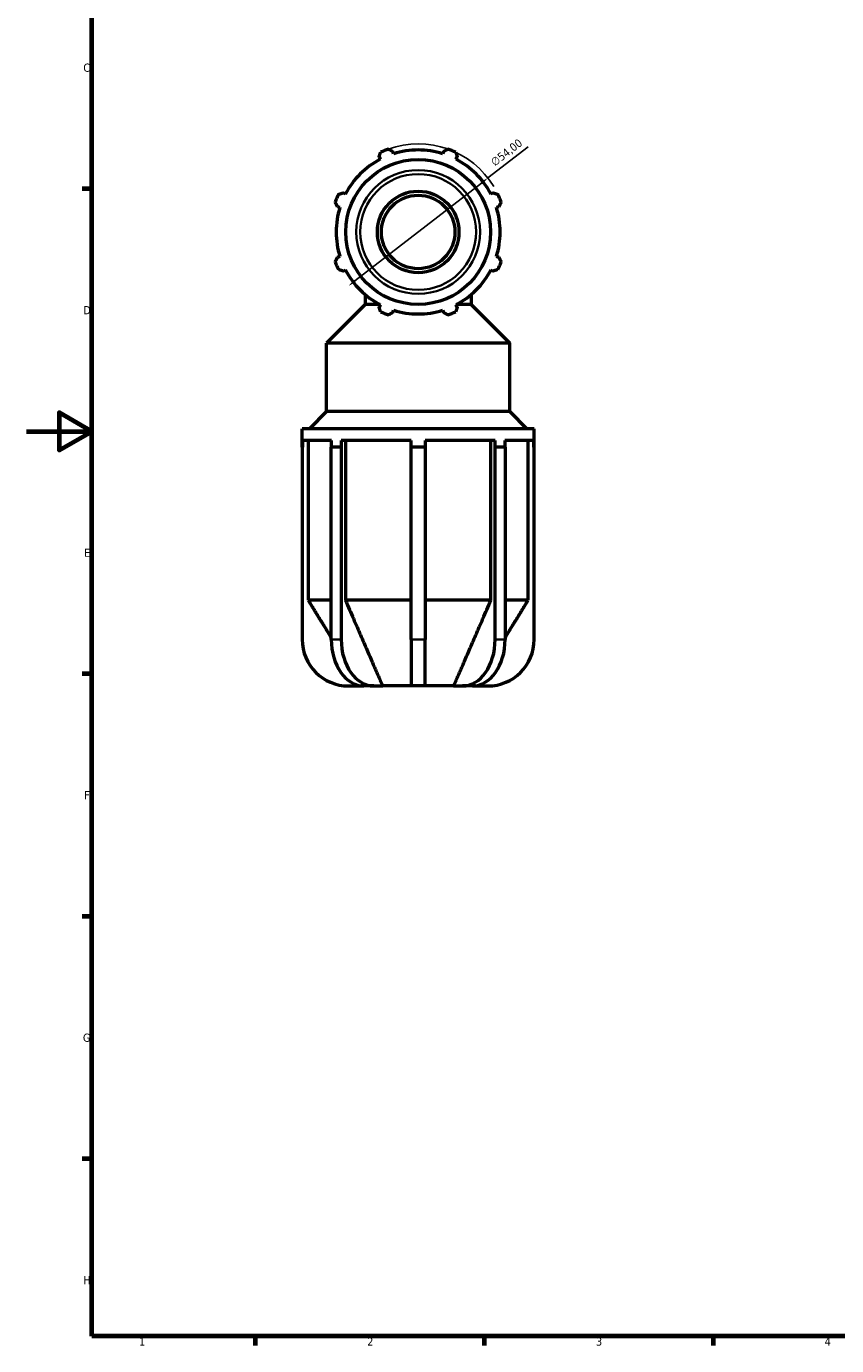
# Model space of a CAD drawing. Header units: millimetres. Extents: x 0 to 931, y 0 to 842.
# Tile 1 of 6: x 0 to 248, y 17 to 421. Entities that reach past the tile are written whole.
import ezdxf

# ---------------------------------------------------------------- set-up
doc = ezdxf.new("R2010")
doc.units = ezdxf.units.MM
for name, color, linetype, lineweight in [('Border (ISO)', 7, 'Continuous', 70), ('Dimension (ISO)', 7, 'Continuous', 25), ('Visible (ISO)', 7, 'Continuous', 50), ('Visible Narrow (ISO)', 7, 'Continuous', 35)]:
    doc.layers.add(name, color=color, linetype=linetype, lineweight=lineweight)
doc.styles.add('Note Text (ISO)', font='tahoma.ttf')
doc.dimstyles.new('Default (ISO)', dxfattribs={"dimtxt": 2.5, "dimasz": 2.5, "dimexe": 3.175, "dimexo": 0, "dimgap": 0.762, "dimtad": 1, "dimrnd": 1e-08, "dimzin": 0, "dimtxsty": 'Note Text (ISO)', "dimcen": 0.09, "dimdle": 10, "dimclrd": 256, "dimclre": 256, "dimclrt": 232, "dimazin": 0, "dimtfac": 1.40208, "dimtmove": 0, "dimatfit": 3, "dimfxl": 1, "dimtolj": 1, "dimtzin": 0, "dimlwd": -1, "dimlwe": -1, "dimarcsym": 0})

# ---------------------------------------------------------------- blocks, each defined once
blk = doc.blocks.new('Borders Default Border')
at = {"layer": 'Border (ISO)'}
for p, q in [((20, 371.25), (17.1, 371.25)), ((20, 222.75), (17.1, 222.75)), ((20, 148.5), (17.1, 148.5)), ((20, 74.25), (17.1, 74.25)), ((70.08, 20), (70.08, 17.1)), ((140.17, 20), (140.17, 17.1)), ((210.25, 20), (210.25, 17.1))]:
    blk.add_line(p, q, dxfattribs=at)
at = {"layer": 'Border (ISO)', "flags": 128}
for points in [[(20, 20), (20, 574), (821, 574), (821, 20), (20, 20)], [(0, 297), (20, 297), (10, 302.77), (10, 291.23), (20, 297)]]:
    blk.add_lwpolyline(points, dxfattribs=at)
at = {"layer": 'Border (ISO)', "color": 232, "true_color": 0xca0064, "char_height": 2.5, "attachment_point": 7, "style": 'Note Text (ISO)'}
for s, insert in [('C', (17.43, 407.08)), ('D', (17.43, 332.88)), ('E', (17.64, 258.63)), ('F', (17.7, 184.38)), ('G', (17.31, 110.08)), ('H', (17.44, 35.88)), ('1', (34.48, 17.1)), ('2', (104.37, 17.1)), ('3', (174.43, 17.05)), ('4', (244.42, 17.1))]:
    blk.add_mtext(s, dxfattribs=dict(at, insert=insert))
blk = doc.blocks.new('*D13')
at = {"layer": 'Defpoints', "color": 0, "transparency": 16777216}
for p in [(141.31, 374.61), (98.61, 341.54)]:
    blk.add_point(p, dxfattribs=at)
at = {"layer": 'Dimension (ISO)', "transparency": 16777216}
for p, q in [((141.31, 374.61), (153.6, 384.12)), ((100.59, 343.07), (139.33, 373.07))]:
    blk.add_line(p, q, dxfattribs=at)
blk.add_arc((119.96, 358.07), 27, 31.0198, 109.792, dxfattribs=at)
for points in [[(139.07, 373.4), (139.58, 372.75), (141.31, 374.61)], [(100.33, 343.4), (100.84, 342.74), (98.61, 341.54)]]:
    blk.add_solid(points, dxfattribs=at)
at = {"layer": 'Dimension (ISO)', "color": 232, "true_color": 0xca0064, "transparency": 16777216, "insert": (141.87, 380.07), "char_height": 2.5, "attachment_point": 1, "rotation": 37.7574, "style": 'Note Text (ISO)'}
blk.add_mtext('\\A1;∅54,00', dxfattribs=at)

msp = doc.modelspace()

# ---------------------------------------------------------------- linework, layer by layer
at = {"layer": 'Visible (ISO)'}
for p, q in [((107.99, 381.064), (108.364, 380.346)), ((112.408, 382.021), (112.164, 382.793)), ((127.753, 382.793), (127.509, 382.021)), ((131.553, 380.346), (131.927, 381.064)), ((97.686, 369.667), (96.967, 370.041)), ((142.95, 370.041), (142.231, 369.667)), ((95.238, 365.867), (96.011, 365.624)), ((143.906, 365.624), (144.679, 365.867)), ((96.011, 350.522), (95.238, 350.279)), ((144.679, 350.279), (143.906, 350.522)), ((96.967, 346.104), (97.686, 346.478)), ((142.231, 346.478), (142.95, 346.104)), ((103.688, 335.833), (91.928, 324.073)), ((103.688, 338.947), (103.688, 335.833)), ((108.301, 335.833), (103.688, 335.833)), ((108.364, 335.8), (107.99, 335.082)), ((131.927, 335.082), (131.553, 335.8)), ((136.229, 335.833), (131.616, 335.833)), ((136.229, 338.947), (136.229, 335.833)), ((136.229, 335.833), (147.989, 324.073)), ((112.164, 333.353), (112.408, 334.125)), ((127.509, 334.125), (127.753, 333.353)), ((147.989, 324.073), (91.928, 324.073)), ((91.928, 303.073), (91.928, 324.073)), ((147.989, 303.073), (147.989, 324.073)), ((91.928, 303.073), (86.678, 297.823)), ((147.989, 303.073), (91.928, 303.073)), ((147.989, 303.073), (153.239, 297.823)), ((155.459, 297.823), (84.459, 297.823)), ((84.459, 292.143), (84.459, 297.823)), ((155.459, 292.143), (155.459, 297.823)), ((84.524, 292.143), (84.459, 292.143)), ((84.459, 292.143), (84.459, 233.273)), ((84.524, 294.273), (84.524, 292.143)), ((93.375, 294.273), (84.524, 294.273)), ((86.303, 294.273), (86.303, 245.323)), ((94.856, 292.143), (93.329, 292.143)), ((93.329, 233.273), (93.329, 292.143)), ((93.375, 292.143), (93.375, 294.273)), ((96.384, 292.143), (94.856, 292.143)), ((96.43, 292.143), (96.384, 292.143)), ((96.384, 292.143), (96.384, 233.273)), ((96.43, 294.273), (96.43, 292.143)), ((117.799, 294.273), (96.43, 294.273)), ((97.688, 294.273), (97.688, 245.323)), ((117.799, 292.143), (117.799, 294.273)), ((119.959, 292.143), (117.799, 292.143)), ((117.799, 233.273), (117.799, 292.143)), ((122.119, 292.143), (119.959, 292.143)), ((122.119, 294.273), (122.119, 292.143)), ((143.487, 294.273), (122.119, 294.273)), ((122.119, 292.143), (122.119, 233.273)), ((142.229, 245.323), (142.229, 294.273)), ((143.487, 292.143), (143.487, 294.273)), ((143.533, 292.143), (143.487, 292.143)), ((145.061, 292.143), (143.533, 292.143)), ((143.533, 233.273), (143.533, 292.143)), ((146.588, 292.143), (145.061, 292.143)), ((146.542, 294.273), (146.542, 292.143)), ((155.393, 294.273), (146.542, 294.273)), ((146.588, 292.143), (146.588, 233.273)), ((153.614, 245.323), (153.614, 294.273)), ((155.393, 292.143), (155.393, 294.273)), ((155.459, 292.143), (155.393, 292.143)), ((155.459, 233.273), (155.459, 292.143)), ((93.329, 245.323), (86.303, 245.323)), ((117.799, 245.323), (97.688, 245.323)), ((142.229, 245.323), (122.119, 245.323)), ((153.614, 245.323), (146.588, 245.323)), ((117.799, 233.273), (117.799, 219.073)), ((122.119, 219.073), (122.119, 233.273)), ((98.659, 219.073), (102.429, 219.073)), ((103.37, 219.073), (102.429, 219.073)), ((106.425, 219.073), (103.37, 219.073)), ((106.425, 219.073), (109.091, 219.073)), ((117.799, 219.073), (109.091, 219.073)), ((122.119, 219.073), (117.799, 219.073)), ((130.826, 219.073), (122.119, 219.073)), ((130.826, 219.073), (133.493, 219.073)), ((136.547, 219.073), (133.493, 219.073)), ((137.488, 219.073), (136.547, 219.073)), ((137.488, 219.073), (141.259, 219.073))]:
    msp.add_line(p, q, dxfattribs=at)
for radius in [22.193, 12.5, 11.25]:
    msp.add_circle((119.959, 358.073), radius, dxfattribs=at)
for centre, radius, start, end in [((119.959, 358.073), 25.11, 117.5, 152.5), ((119.959, 358.073), 27, 109.79198, 115.20802), ((119.959, 358.073), 25.11, 72.5, 107.5), ((119.959, 358.073), 27, 64.79198, 70.20802), ((119.959, 358.073), 25.11, 27.5, 62.5), ((119.959, 358.073), 27, 154.79198, 160.20802), ((119.959, 358.073), 27, 19.79198, 25.20802), ((119.959, 358.073), 25.11, 162.5, 197.5), ((119.959, 358.073), 25.11, 342.5, 17.5), ((119.959, 358.073), 27, 199.79198, 205.20802), ((119.959, 358.073), 27, 334.79198, 340.20802), ((119.959, 358.073), 25.11, 207.5, 242.5), ((119.959, 358.073), 25.11, 297.5, 332.5), ((119.959, 358.073), 27, 244.79198, 250.20802), ((119.959, 358.073), 25.11, 252.5, 287.5), ((119.959, 358.073), 27, 289.79198, 295.20802), ((98.659, 233.273), 14.2, 180, 270), ((141.259, 233.273), 14.2, 270, 0)]:
    msp.add_arc(centre, radius, start, end, dxfattribs=at)
for centre, start_param, end_param in [((103.37, 233.273), 4.712389, 6.2831853), ((106.425, 233.273), 4.712389, 6.2831853), ((133.493, 233.273), 0, 1.5707963), ((136.547, 233.273), 0, 1.5707963)]:
    msp.add_ellipse(centre, major_axis=(0, -14.2), ratio=0.7071068, start_param=start_param, end_param=end_param, dxfattribs=at)
for points, weights in [([(107.99, 381.064), (108.22, 381.768), (108.459, 382.502)], [1.00352404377, 1.00216960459, 1]), ([(110.816, 383.478), (111.504, 383.129), (112.164, 382.793)], [1, 1.00216960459, 1.00352404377]), ([(127.753, 382.793), (128.413, 383.129), (129.101, 383.478)], [1.00352404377, 1.00216960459, 1]), ([(131.458, 382.502), (131.697, 381.768), (131.927, 381.064)], [1, 1.00216960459, 1.00352404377]), ([(95.53, 369.572), (96.263, 369.812), (96.967, 370.041)], [1, 1.00216960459, 1.00352404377]), ([(142.95, 370.041), (143.654, 369.812), (144.387, 369.572)], [1.00352404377, 1.00216960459, 1]), ([(95.238, 365.867), (94.903, 366.527), (94.553, 367.215)], [1.00352404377, 1.00216960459, 1]), ([(145.364, 367.215), (145.014, 366.527), (144.679, 365.867)], [1, 1.00216960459, 1.00352404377]), ([(94.553, 348.931), (94.903, 349.618), (95.238, 350.279)], [1, 1.00216960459, 1.00352404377]), ([(144.679, 350.279), (145.014, 349.618), (145.364, 348.931)], [1.00352404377, 1.00216960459, 1]), ([(96.967, 346.104), (96.263, 346.334), (95.53, 346.573)], [1.00352404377, 1.00216960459, 1]), ([(144.387, 346.573), (143.654, 346.334), (142.95, 346.104)], [1, 1.00216960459, 1.00352404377]), ([(108.459, 333.644), (108.22, 334.378), (107.99, 335.082)], [1, 1.00216960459, 1.00352404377]), ([(112.164, 333.353), (111.504, 333.017), (110.816, 332.668)], [1.00352404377, 1.00216960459, 1]), ([(129.101, 332.668), (128.413, 333.017), (127.753, 333.353)], [1, 1.00216960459, 1.00352404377]), ([(131.927, 335.082), (131.697, 334.378), (131.458, 333.644)], [1.00352404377, 1.00216960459, 1]), ([(86.303, 245.323), (90.223, 238.929), (93.329, 233.871)], [1, 1.01906979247, 1.02446995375]), ([(97.688, 245.323), (105.171, 228.063), (109.091, 219.073)], [1, 1.05320655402, 1]), ([(130.826, 219.073), (134.746, 228.063), (142.229, 245.323)], [1, 1.05320655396, 1]), ([(146.588, 233.871), (149.694, 238.929), (153.614, 245.323)], [1.02446995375, 1.01906979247, 1]), ([(102.387, 219.141), (102.408, 219.107), (102.429, 219.073)], [1.00038127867, 1.00019132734, 1]), ([(137.488, 219.073), (137.509, 219.107), (137.53, 219.141)], [1, 1.00019132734, 1.00038127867])]:
    msp.add_rational_spline(points, weights, degree=2, dxfattribs=at)
at = {"layer": 'Visible Narrow (ISO)'}
for p, q in [((96.231, 233.273), (93.482, 233.273)), ((121.903, 233.273), (118.015, 233.273)), ((146.435, 233.273), (143.686, 233.273))]:
    msp.add_line(p, q, dxfattribs=at)
for radius in [18.96, 17.738]:
    msp.add_circle((119.959, 358.073), radius, dxfattribs=at)

# ---------------------------------------------------------------- block references
msp.add_blockref('Borders Default Border', (0, 0))

# ---------------------------------------------------------------- dimensions: what is measured, and where the dimension line sits
at = {"layer": 'Dimension (ISO)'}
dim = msp.add_diameter_dim_2p(p1=(98.612, 341.54), p2=(141.305, 374.606), dimstyle='Default (ISO)', override={"dimdec": 2, "dimlfac": 1, "dimtp": 0, "dimtm": 0, "dimtdec": 2, "dimatfit": 2}, dxfattribs=at)
dim.commit()
dim.dimension.update_dxf_attribs({"geometry": '*D13', "text_midpoint": (148.651, 380.295), "dimtype": 163})

doc.saveas('drawing.dxf')
